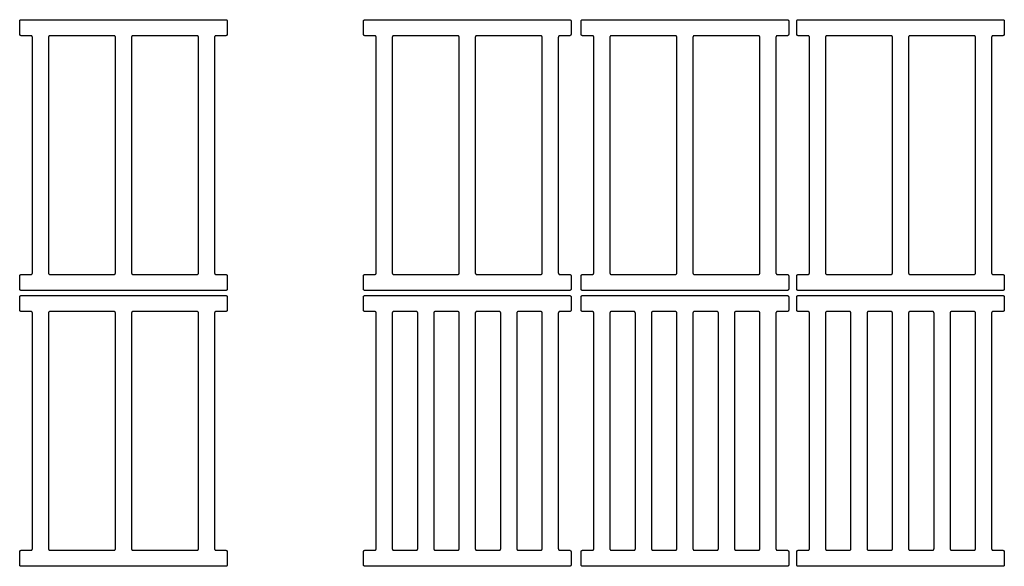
# Model space of a CAD drawing. Header units: millimetres. Extents: x 22718 to 26935, y -10434 to -9311.
# Tile 9 of 11: x 24787 to 25768, y -9856 to -9311. Entities that reach past the tile are written whole.
import ezdxf

# ---------------------------------------------------------------- set-up
doc = ezdxf.new("R2010")
doc.units = ezdxf.units.MM
doc.layers.add('COTES_PLANOLS$Visible$Curves$Default', color=7, linetype='Continuous', true_color=0x000000)

msp = doc.modelspace()

# ---------------------------------------------------------------- linework, layer by layer
at = {"layer": 'COTES_PLANOLS$Visible$Curves$Default'}
for points, weights in [([(24786.65, -9312.53), (24786.65, -9311.03), (24788.15, -9311.03)], [1, 0.707106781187, 1]), ([(24992.15, -9311.03), (24993.65, -9311.03), (24993.65, -9312.53)], [1, 0.707106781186, 1]), ([(25129.44, -9312.53), (25129.44, -9311.03), (25130.94, -9311.03)], [1, 0.707106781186, 1]), ([(25334.94, -9311.03), (25336.44, -9311.03), (25336.44, -9312.53)], [1, 0.707106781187, 1]), ([(25346.44, -9312.53), (25346.44, -9311.03), (25347.94, -9311.03)], [1, 0.707106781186, 1]), ([(25551.94, -9311.03), (25553.44, -9311.03), (25553.44, -9312.53)], [1, 0.707106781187, 1]), ([(25561.44, -9312.53), (25561.44, -9311.03), (25562.94, -9311.03)], [1, 0.707106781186, 1]), ([(25766.94, -9311.03), (25768.44, -9311.03), (25768.44, -9312.53)], [1, 0.707106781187, 1]), ([(24788.15, -9327.03), (24786.65, -9327.03), (24786.65, -9325.53)], [1, 0.707106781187, 1]), ([(24993.65, -9325.53), (24993.65, -9327.03), (24992.15, -9327.03)], [1, 0.707106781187, 1]), ([(25130.94, -9327.03), (25129.44, -9327.03), (25129.44, -9325.53)], [1, 0.707106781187, 1]), ([(25336.44, -9325.53), (25336.44, -9327.03), (25334.94, -9327.03)], [1, 0.707106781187, 1]), ([(25347.94, -9327.03), (25346.44, -9327.03), (25346.44, -9325.53)], [1, 0.707106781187, 1]), ([(25553.44, -9325.53), (25553.44, -9327.03), (25551.94, -9327.03)], [1, 0.707106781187, 1]), ([(25562.94, -9327.03), (25561.44, -9327.03), (25561.44, -9325.53)], [1, 0.707106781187, 1]), ([(25768.44, -9325.53), (25768.44, -9327.03), (25766.94, -9327.03)], [1, 0.707106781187, 1]), ([(24799.35, -9328.53), (24799.35, -9327.03), (24797.85, -9327.03)], [1, 0.707106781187, 1]), ([(24816.85, -9327.03), (24815.35, -9327.03), (24815.35, -9328.53)], [1, 0.707106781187, 1]), ([(24882.15, -9328.53), (24882.15, -9327.03), (24880.65, -9327.03)], [1, 0.707106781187, 1]), ([(24899.65, -9327.03), (24898.15, -9327.03), (24898.15, -9328.53)], [1, 0.707106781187, 1]), ([(24964.95, -9328.53), (24964.95, -9327.03), (24963.45, -9327.03)], [1, 0.707106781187, 1]), ([(24982.45, -9327.03), (24980.95, -9327.03), (24980.95, -9328.53)], [1, 0.707106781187, 1]), ([(25142.14, -9328.53), (25142.14, -9327.03), (25140.64, -9327.03)], [1, 0.707106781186, 1]), ([(25159.64, -9327.03), (25158.14, -9327.03), (25158.14, -9328.53)], [1, 0.707106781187, 1]), ([(25224.94, -9328.53), (25224.94, -9327.03), (25223.44, -9327.03)], [1, 0.707106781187, 1]), ([(25242.44, -9327.03), (25240.94, -9327.03), (25240.94, -9328.53)], [1, 0.707106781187, 1]), ([(25307.74, -9328.53), (25307.74, -9327.03), (25306.24, -9327.03)], [1, 0.707106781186, 1]), ([(25325.24, -9327.03), (25323.74, -9327.03), (25323.74, -9328.53)], [1, 0.707106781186, 1]), ([(25359.14, -9328.53), (25359.14, -9327.03), (25357.64, -9327.03)], [1, 0.707106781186, 1]), ([(25376.64, -9327.03), (25375.14, -9327.03), (25375.14, -9328.53)], [1, 0.707106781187, 1]), ([(25441.94, -9328.53), (25441.94, -9327.03), (25440.44, -9327.03)], [1, 0.707106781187, 1]), ([(25459.44, -9327.03), (25457.94, -9327.03), (25457.94, -9328.53)], [1, 0.707106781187, 1]), ([(25524.74, -9328.53), (25524.74, -9327.03), (25523.24, -9327.03)], [1, 0.707106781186, 1]), ([(25542.24, -9327.03), (25540.74, -9327.03), (25540.74, -9328.53)], [1, 0.707106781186, 1]), ([(25574.14, -9328.53), (25574.14, -9327.03), (25572.64, -9327.03)], [1, 0.707106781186, 1]), ([(25591.64, -9327.03), (25590.14, -9327.03), (25590.14, -9328.53)], [1, 0.707106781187, 1]), ([(25656.94, -9328.53), (25656.94, -9327.03), (25655.44, -9327.03)], [1, 0.707106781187, 1]), ([(25674.44, -9327.03), (25672.94, -9327.03), (25672.94, -9328.53)], [1, 0.707106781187, 1]), ([(25739.74, -9328.53), (25739.74, -9327.03), (25738.24, -9327.03)], [1, 0.707106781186, 1]), ([(25757.24, -9327.03), (25755.74, -9327.03), (25755.74, -9328.53)], [1, 0.707106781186, 1]), ([(24786.65, -9566.53), (24786.65, -9565.03), (24788.15, -9565.03)], [1, 0.707106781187, 1]), ([(24797.85, -9565.03), (24799.35, -9565.03), (24799.35, -9563.53)], [1, 0.707106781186, 1]), ([(24815.35, -9563.53), (24815.35, -9565.03), (24816.85, -9565.03)], [1, 0.707106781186, 1]), ([(24880.65, -9565.03), (24882.15, -9565.03), (24882.15, -9563.53)], [1, 0.707106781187, 1]), ([(24898.15, -9563.53), (24898.15, -9565.03), (24899.65, -9565.03)], [1, 0.707106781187, 1]), ([(24963.45, -9565.03), (24964.95, -9565.03), (24964.95, -9563.53)], [1, 0.707106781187, 1]), ([(24980.95, -9563.53), (24980.95, -9565.03), (24982.45, -9565.03)], [1, 0.707106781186, 1]), ([(24992.15, -9565.03), (24993.65, -9565.03), (24993.65, -9566.53)], [1, 0.707106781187, 1]), ([(25129.44, -9566.53), (25129.44, -9565.03), (25130.94, -9565.03)], [1, 0.707106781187, 1]), ([(25140.64, -9565.03), (25142.14, -9565.03), (25142.14, -9563.53)], [1, 0.707106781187, 1]), ([(25158.14, -9563.53), (25158.14, -9565.03), (25159.64, -9565.03)], [1, 0.707106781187, 1]), ([(25223.44, -9565.03), (25224.94, -9565.03), (25224.94, -9563.53)], [1, 0.707106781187, 1]), ([(25240.94, -9563.53), (25240.94, -9565.03), (25242.44, -9565.03)], [1, 0.707106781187, 1]), ([(25306.24, -9565.03), (25307.74, -9565.03), (25307.74, -9563.53)], [1, 0.707106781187, 1]), ([(25323.74, -9563.53), (25323.74, -9565.03), (25325.24, -9565.03)], [1, 0.707106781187, 1]), ([(25334.94, -9565.03), (25336.44, -9565.03), (25336.44, -9566.53)], [1, 0.707106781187, 1]), ([(25346.44, -9566.53), (25346.44, -9565.03), (25347.94, -9565.03)], [1, 0.707106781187, 1]), ([(25357.64, -9565.03), (25359.14, -9565.03), (25359.14, -9563.53)], [1, 0.707106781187, 1]), ([(25375.14, -9563.53), (25375.14, -9565.03), (25376.64, -9565.03)], [1, 0.707106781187, 1]), ([(25440.44, -9565.03), (25441.94, -9565.03), (25441.94, -9563.53)], [1, 0.707106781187, 1]), ([(25457.94, -9563.53), (25457.94, -9565.03), (25459.44, -9565.03)], [1, 0.707106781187, 1]), ([(25523.24, -9565.03), (25524.74, -9565.03), (25524.74, -9563.53)], [1, 0.707106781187, 1]), ([(25540.74, -9563.53), (25540.74, -9565.03), (25542.24, -9565.03)], [1, 0.707106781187, 1]), ([(25551.94, -9565.03), (25553.44, -9565.03), (25553.44, -9566.53)], [1, 0.707106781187, 1]), ([(25561.44, -9566.53), (25561.44, -9565.03), (25562.94, -9565.03)], [1, 0.707106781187, 1]), ([(25572.64, -9565.03), (25574.14, -9565.03), (25574.14, -9563.53)], [1, 0.707106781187, 1]), ([(25590.14, -9563.53), (25590.14, -9565.03), (25591.64, -9565.03)], [1, 0.707106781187, 1]), ([(25655.44, -9565.03), (25656.94, -9565.03), (25656.94, -9563.53)], [1, 0.707106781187, 1]), ([(25672.94, -9563.53), (25672.94, -9565.03), (25674.44, -9565.03)], [1, 0.707106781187, 1]), ([(25738.24, -9565.03), (25739.74, -9565.03), (25739.74, -9563.53)], [1, 0.707106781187, 1]), ([(25755.74, -9563.53), (25755.74, -9565.03), (25757.24, -9565.03)], [1, 0.707106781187, 1]), ([(25766.94, -9565.03), (25768.44, -9565.03), (25768.44, -9566.53)], [1, 0.707106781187, 1]), ([(24788.15, -9581.03), (24786.65, -9581.03), (24786.65, -9579.53)], [1, 0.707106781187, 1]), ([(24993.65, -9579.53), (24993.65, -9581.03), (24992.15, -9581.03)], [1, 0.707106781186, 1]), ([(25130.94, -9581.03), (25129.44, -9581.03), (25129.44, -9579.53)], [1, 0.707106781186, 1]), ([(25336.44, -9579.53), (25336.44, -9581.03), (25334.94, -9581.03)], [1, 0.707106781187, 1]), ([(25347.94, -9581.03), (25346.44, -9581.03), (25346.44, -9579.53)], [1, 0.707106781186, 1]), ([(25553.44, -9579.53), (25553.44, -9581.03), (25551.94, -9581.03)], [1, 0.707106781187, 1]), ([(25562.94, -9581.03), (25561.44, -9581.03), (25561.44, -9579.53)], [1, 0.707106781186, 1]), ([(25768.44, -9579.53), (25768.44, -9581.03), (25766.94, -9581.03)], [1, 0.707106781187, 1]), ([(24786.65, -9587.53), (24786.65, -9586.03), (24788.15, -9586.03)], [1, 0.707106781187, 1]), ([(24992.15, -9586.03), (24993.65, -9586.03), (24993.65, -9587.53)], [1, 0.707106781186, 1]), ([(25129.44, -9587.53), (25129.44, -9586.03), (25130.94, -9586.03)], [1, 0.707106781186, 1]), ([(25334.94, -9586.03), (25336.44, -9586.03), (25336.44, -9587.53)], [1, 0.707106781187, 1]), ([(25346.44, -9587.53), (25346.44, -9586.03), (25347.94, -9586.03)], [1, 0.707106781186, 1]), ([(25551.94, -9586.03), (25553.44, -9586.03), (25553.44, -9587.53)], [1, 0.707106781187, 1]), ([(25561.44, -9587.53), (25561.44, -9586.03), (25562.94, -9586.03)], [1, 0.707106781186, 1]), ([(25766.94, -9586.03), (25768.44, -9586.03), (25768.44, -9587.53)], [1, 0.707106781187, 1]), ([(24788.15, -9602.03), (24786.65, -9602.03), (24786.65, -9600.53)], [1, 0.707106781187, 1]), ([(24993.65, -9600.53), (24993.65, -9602.03), (24992.15, -9602.03)], [1, 0.707106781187, 1]), ([(25130.94, -9602.03), (25129.44, -9602.03), (25129.44, -9600.53)], [1, 0.707106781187, 1]), ([(25336.44, -9600.53), (25336.44, -9602.03), (25334.94, -9602.03)], [1, 0.707106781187, 1]), ([(25347.94, -9602.03), (25346.44, -9602.03), (25346.44, -9600.53)], [1, 0.707106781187, 1]), ([(25553.44, -9600.53), (25553.44, -9602.03), (25551.94, -9602.03)], [1, 0.707106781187, 1]), ([(25562.94, -9602.03), (25561.44, -9602.03), (25561.44, -9600.53)], [1, 0.707106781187, 1]), ([(25768.44, -9600.53), (25768.44, -9602.03), (25766.94, -9602.03)], [1, 0.707106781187, 1]), ([(24799.35, -9603.53), (24799.35, -9602.03), (24797.85, -9602.03)], [1, 0.707106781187, 1]), ([(24816.85, -9602.03), (24815.35, -9602.03), (24815.35, -9603.53)], [1, 0.707106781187, 1]), ([(24882.15, -9603.53), (24882.15, -9602.03), (24880.65, -9602.03)], [1, 0.707106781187, 1]), ([(24899.65, -9602.03), (24898.15, -9602.03), (24898.15, -9603.53)], [1, 0.707106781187, 1]), ([(24964.95, -9603.53), (24964.95, -9602.03), (24963.45, -9602.03)], [1, 0.707106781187, 1]), ([(24982.45, -9602.03), (24980.95, -9602.03), (24980.95, -9603.53)], [1, 0.707106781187, 1]), ([(25142.14, -9603.53), (25142.14, -9602.03), (25140.64, -9602.03)], [1, 0.707106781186, 1]), ([(25159.64, -9602.03), (25158.14, -9602.03), (25158.14, -9603.53)], [1, 0.707106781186, 1]), ([(25183.54, -9603.53), (25183.54, -9602.03), (25182.04, -9602.03)], [1, 0.707106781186, 1]), ([(25201.04, -9602.03), (25199.54, -9602.03), (25199.54, -9603.53)], [1, 0.707106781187, 1]), ([(25224.94, -9603.53), (25224.94, -9602.03), (25223.44, -9602.03)], [1, 0.707106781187, 1]), ([(25242.44, -9602.03), (25240.94, -9602.03), (25240.94, -9603.53)], [1, 0.707106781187, 1]), ([(25266.34, -9603.53), (25266.34, -9602.03), (25264.84, -9602.03)], [1, 0.707106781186, 1]), ([(25283.84, -9602.03), (25282.34, -9602.03), (25282.34, -9603.53)], [1, 0.707106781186, 1]), ([(25307.74, -9603.53), (25307.74, -9602.03), (25306.24, -9602.03)], [1, 0.707106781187, 1]), ([(25325.24, -9602.03), (25323.74, -9602.03), (25323.74, -9603.53)], [1, 0.707106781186, 1]), ([(25359.14, -9603.53), (25359.14, -9602.03), (25357.64, -9602.03)], [1, 0.707106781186, 1]), ([(25376.64, -9602.03), (25375.14, -9602.03), (25375.14, -9603.53)], [1, 0.707106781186, 1]), ([(25400.54, -9603.53), (25400.54, -9602.03), (25399.04, -9602.03)], [1, 0.707106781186, 1]), ([(25418.04, -9602.03), (25416.54, -9602.03), (25416.54, -9603.53)], [1, 0.707106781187, 1]), ([(25441.94, -9603.53), (25441.94, -9602.03), (25440.44, -9602.03)], [1, 0.707106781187, 1]), ([(25459.44, -9602.03), (25457.94, -9602.03), (25457.94, -9603.53)], [1, 0.707106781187, 1]), ([(25483.34, -9603.53), (25483.34, -9602.03), (25481.84, -9602.03)], [1, 0.707106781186, 1]), ([(25500.84, -9602.03), (25499.34, -9602.03), (25499.34, -9603.53)], [1, 0.707106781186, 1]), ([(25524.74, -9603.53), (25524.74, -9602.03), (25523.24, -9602.03)], [1, 0.707106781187, 1]), ([(25542.24, -9602.03), (25540.74, -9602.03), (25540.74, -9603.53)], [1, 0.707106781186, 1]), ([(25574.14, -9603.53), (25574.14, -9602.03), (25572.64, -9602.03)], [1, 0.707106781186, 1]), ([(25591.64, -9602.03), (25590.14, -9602.03), (25590.14, -9603.53)], [1, 0.707106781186, 1]), ([(25615.54, -9603.53), (25615.54, -9602.03), (25614.04, -9602.03)], [1, 0.707106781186, 1]), ([(25633.04, -9602.03), (25631.54, -9602.03), (25631.54, -9603.53)], [1, 0.707106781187, 1]), ([(25656.94, -9603.53), (25656.94, -9602.03), (25655.44, -9602.03)], [1, 0.707106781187, 1]), ([(25674.44, -9602.03), (25672.94, -9602.03), (25672.94, -9603.53)], [1, 0.707106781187, 1]), ([(25698.34, -9603.53), (25698.34, -9602.03), (25696.84, -9602.03)], [1, 0.707106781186, 1]), ([(25715.84, -9602.03), (25714.34, -9602.03), (25714.34, -9603.53)], [1, 0.707106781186, 1]), ([(25739.74, -9603.53), (25739.74, -9602.03), (25738.24, -9602.03)], [1, 0.707106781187, 1]), ([(25757.24, -9602.03), (25755.74, -9602.03), (25755.74, -9603.53)], [1, 0.707106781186, 1]), ([(24786.65, -9841.53), (24786.65, -9840.03), (24788.15, -9840.03)], [1, 0.707106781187, 1]), ([(24797.85, -9840.03), (24799.35, -9840.03), (24799.35, -9838.53)], [1, 0.707106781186, 1]), ([(24815.35, -9838.53), (24815.35, -9840.03), (24816.85, -9840.03)], [1, 0.707106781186, 1]), ([(24880.65, -9840.03), (24882.15, -9840.03), (24882.15, -9838.53)], [1, 0.707106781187, 1]), ([(24898.15, -9838.53), (24898.15, -9840.03), (24899.65, -9840.03)], [1, 0.707106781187, 1]), ([(24963.45, -9840.03), (24964.95, -9840.03), (24964.95, -9838.53)], [1, 0.707106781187, 1]), ([(24980.95, -9838.53), (24980.95, -9840.03), (24982.45, -9840.03)], [1, 0.707106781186, 1]), ([(24992.15, -9840.03), (24993.65, -9840.03), (24993.65, -9841.53)], [1, 0.707106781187, 1]), ([(25129.44, -9841.53), (25129.44, -9840.03), (25130.94, -9840.03)], [1, 0.707106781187, 1]), ([(25140.64, -9840.03), (25142.14, -9840.03), (25142.14, -9838.53)], [1, 0.707106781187, 1]), ([(25158.14, -9838.53), (25158.14, -9840.03), (25159.64, -9840.03)], [1, 0.707106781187, 1]), ([(25182.04, -9840.03), (25183.54, -9840.03), (25183.54, -9838.53)], [1, 0.707106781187, 1]), ([(25199.54, -9838.53), (25199.54, -9840.03), (25201.04, -9840.03)], [1, 0.707106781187, 1]), ([(25223.44, -9840.03), (25224.94, -9840.03), (25224.94, -9838.53)], [1, 0.707106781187, 1]), ([(25240.94, -9838.53), (25240.94, -9840.03), (25242.44, -9840.03)], [1, 0.707106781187, 1]), ([(25264.84, -9840.03), (25266.34, -9840.03), (25266.34, -9838.53)], [1, 0.707106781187, 1]), ([(25282.34, -9838.53), (25282.34, -9840.03), (25283.84, -9840.03)], [1, 0.707106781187, 1]), ([(25306.24, -9840.03), (25307.74, -9840.03), (25307.74, -9838.53)], [1, 0.707106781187, 1]), ([(25323.74, -9838.53), (25323.74, -9840.03), (25325.24, -9840.03)], [1, 0.707106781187, 1]), ([(25334.94, -9840.03), (25336.44, -9840.03), (25336.44, -9841.53)], [1, 0.707106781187, 1]), ([(25346.44, -9841.53), (25346.44, -9840.03), (25347.94, -9840.03)], [1, 0.707106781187, 1]), ([(25357.64, -9840.03), (25359.14, -9840.03), (25359.14, -9838.53)], [1, 0.707106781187, 1]), ([(25375.14, -9838.53), (25375.14, -9840.03), (25376.64, -9840.03)], [1, 0.707106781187, 1]), ([(25399.04, -9840.03), (25400.54, -9840.03), (25400.54, -9838.53)], [1, 0.707106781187, 1]), ([(25416.54, -9838.53), (25416.54, -9840.03), (25418.04, -9840.03)], [1, 0.707106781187, 1]), ([(25440.44, -9840.03), (25441.94, -9840.03), (25441.94, -9838.53)], [1, 0.707106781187, 1]), ([(25457.94, -9838.53), (25457.94, -9840.03), (25459.44, -9840.03)], [1, 0.707106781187, 1]), ([(25481.84, -9840.03), (25483.34, -9840.03), (25483.34, -9838.53)], [1, 0.707106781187, 1]), ([(25499.34, -9838.53), (25499.34, -9840.03), (25500.84, -9840.03)], [1, 0.707106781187, 1]), ([(25523.24, -9840.03), (25524.74, -9840.03), (25524.74, -9838.53)], [1, 0.707106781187, 1]), ([(25540.74, -9838.53), (25540.74, -9840.03), (25542.24, -9840.03)], [1, 0.707106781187, 1]), ([(25551.94, -9840.03), (25553.44, -9840.03), (25553.44, -9841.53)], [1, 0.707106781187, 1]), ([(25561.44, -9841.53), (25561.44, -9840.03), (25562.94, -9840.03)], [1, 0.707106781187, 1]), ([(25572.64, -9840.03), (25574.14, -9840.03), (25574.14, -9838.53)], [1, 0.707106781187, 1]), ([(25590.14, -9838.53), (25590.14, -9840.03), (25591.64, -9840.03)], [1, 0.707106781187, 1]), ([(25614.04, -9840.03), (25615.54, -9840.03), (25615.54, -9838.53)], [1, 0.707106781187, 1]), ([(25631.54, -9838.53), (25631.54, -9840.03), (25633.04, -9840.03)], [1, 0.707106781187, 1]), ([(25655.44, -9840.03), (25656.94, -9840.03), (25656.94, -9838.53)], [1, 0.707106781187, 1]), ([(25672.94, -9838.53), (25672.94, -9840.03), (25674.44, -9840.03)], [1, 0.707106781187, 1]), ([(25696.84, -9840.03), (25698.34, -9840.03), (25698.34, -9838.53)], [1, 0.707106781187, 1]), ([(25714.34, -9838.53), (25714.34, -9840.03), (25715.84, -9840.03)], [1, 0.707106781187, 1]), ([(25738.24, -9840.03), (25739.74, -9840.03), (25739.74, -9838.53)], [1, 0.707106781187, 1]), ([(25755.74, -9838.53), (25755.74, -9840.03), (25757.24, -9840.03)], [1, 0.707106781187, 1]), ([(25766.94, -9840.03), (25768.44, -9840.03), (25768.44, -9841.53)], [1, 0.707106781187, 1]), ([(24788.15, -9856.03), (24786.65, -9856.03), (24786.65, -9854.53)], [1, 0.707106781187, 1]), ([(24993.65, -9854.53), (24993.65, -9856.03), (24992.15, -9856.03)], [1, 0.707106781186, 1]), ([(25130.94, -9856.03), (25129.44, -9856.03), (25129.44, -9854.53)], [1, 0.707106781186, 1]), ([(25336.44, -9854.53), (25336.44, -9856.03), (25334.94, -9856.03)], [1, 0.707106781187, 1]), ([(25347.94, -9856.03), (25346.44, -9856.03), (25346.44, -9854.53)], [1, 0.707106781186, 1]), ([(25553.44, -9854.53), (25553.44, -9856.03), (25551.94, -9856.03)], [1, 0.707106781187, 1]), ([(25562.94, -9856.03), (25561.44, -9856.03), (25561.44, -9854.53)], [1, 0.707106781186, 1]), ([(25768.44, -9854.53), (25768.44, -9856.03), (25766.94, -9856.03)], [1, 0.707106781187, 1])]:
    msp.add_rational_spline(points, weights, degree=2, dxfattribs=at)
for points in [[(24786.65, -9325.53), (24786.65, -9319.03), (24786.65, -9312.53)], [(24788.15, -9311.03), (24890.15, -9311.03), (24992.15, -9311.03)], [(24993.65, -9312.53), (24993.65, -9319.03), (24993.65, -9325.53)], [(25129.44, -9325.53), (25129.44, -9319.03), (25129.44, -9312.53)], [(25130.94, -9311.03), (25232.94, -9311.03), (25334.94, -9311.03)], [(25336.44, -9312.53), (25336.44, -9319.03), (25336.44, -9325.53)], [(25346.44, -9325.53), (25346.44, -9319.03), (25346.44, -9312.53)], [(25347.94, -9311.03), (25449.94, -9311.03), (25551.94, -9311.03)], [(25553.44, -9312.53), (25553.44, -9319.03), (25553.44, -9325.53)], [(25561.44, -9325.53), (25561.44, -9319.03), (25561.44, -9312.53)], [(25562.94, -9311.03), (25664.94, -9311.03), (25766.94, -9311.03)], [(25768.44, -9312.53), (25768.44, -9319.03), (25768.44, -9325.53)], [(24797.85, -9327.03), (24793, -9327.03), (24788.15, -9327.03)], [(24799.35, -9563.53), (24799.35, -9446.03), (24799.35, -9328.53)], [(24815.35, -9328.53), (24815.35, -9446.03), (24815.35, -9563.53)], [(24882.15, -9563.53), (24882.15, -9446.03), (24882.15, -9328.53)], [(24898.15, -9328.53), (24898.15, -9446.03), (24898.15, -9563.53)], [(24964.95, -9563.53), (24964.95, -9446.03), (24964.95, -9328.53)], [(24980.95, -9328.53), (24980.95, -9446.03), (24980.95, -9563.53)], [(24992.15, -9327.03), (24987.3, -9327.03), (24982.45, -9327.03)], [(25140.64, -9327.03), (25135.79, -9327.03), (25130.94, -9327.03)], [(25142.14, -9563.53), (25142.14, -9446.03), (25142.14, -9328.53)], [(25158.14, -9328.53), (25158.14, -9446.03), (25158.14, -9563.53)], [(25224.94, -9563.53), (25224.94, -9446.03), (25224.94, -9328.53)], [(25240.94, -9328.53), (25240.94, -9446.03), (25240.94, -9563.53)], [(25307.74, -9563.53), (25307.74, -9446.03), (25307.74, -9328.53)], [(25323.74, -9328.53), (25323.74, -9446.03), (25323.74, -9563.53)], [(25334.94, -9327.03), (25330.09, -9327.03), (25325.24, -9327.03)], [(25357.64, -9327.03), (25352.79, -9327.03), (25347.94, -9327.03)], [(25359.14, -9563.53), (25359.14, -9446.03), (25359.14, -9328.53)], [(25375.14, -9328.53), (25375.14, -9446.03), (25375.14, -9563.53)], [(25441.94, -9563.53), (25441.94, -9446.03), (25441.94, -9328.53)], [(25457.94, -9328.53), (25457.94, -9446.03), (25457.94, -9563.53)], [(25524.74, -9563.53), (25524.74, -9446.03), (25524.74, -9328.53)], [(25540.74, -9328.53), (25540.74, -9446.03), (25540.74, -9563.53)], [(25551.94, -9327.03), (25547.09, -9327.03), (25542.24, -9327.03)], [(25572.64, -9327.03), (25567.79, -9327.03), (25562.94, -9327.03)], [(25574.14, -9563.53), (25574.14, -9446.03), (25574.14, -9328.53)], [(25590.14, -9328.53), (25590.14, -9446.03), (25590.14, -9563.53)], [(25656.94, -9563.53), (25656.94, -9446.03), (25656.94, -9328.53)], [(25672.94, -9328.53), (25672.94, -9446.03), (25672.94, -9563.53)], [(25739.74, -9563.53), (25739.74, -9446.03), (25739.74, -9328.53)], [(25755.74, -9328.53), (25755.74, -9446.03), (25755.74, -9563.53)], [(25766.94, -9327.03), (25762.09, -9327.03), (25757.24, -9327.03)], [(24786.65, -9579.53), (24786.65, -9573.03), (24786.65, -9566.53)], [(24788.15, -9565.03), (24793, -9565.03), (24797.85, -9565.03)], [(24982.45, -9565.03), (24987.3, -9565.03), (24992.15, -9565.03)], [(24993.65, -9566.53), (24993.65, -9573.03), (24993.65, -9579.53)], [(25129.44, -9579.53), (25129.44, -9573.03), (25129.44, -9566.53)], [(25130.94, -9565.03), (25135.79, -9565.03), (25140.64, -9565.03)], [(25325.24, -9565.03), (25330.09, -9565.03), (25334.94, -9565.03)], [(25336.44, -9566.53), (25336.44, -9573.03), (25336.44, -9579.53)], [(25346.44, -9579.53), (25346.44, -9573.03), (25346.44, -9566.53)], [(25347.94, -9565.03), (25352.79, -9565.03), (25357.64, -9565.03)], [(25542.24, -9565.03), (25547.09, -9565.03), (25551.94, -9565.03)], [(25553.44, -9566.53), (25553.44, -9573.03), (25553.44, -9579.53)], [(25561.44, -9579.53), (25561.44, -9573.03), (25561.44, -9566.53)], [(25562.94, -9565.03), (25567.79, -9565.03), (25572.64, -9565.03)], [(25757.24, -9565.03), (25762.09, -9565.03), (25766.94, -9565.03)], [(25768.44, -9566.53), (25768.44, -9573.03), (25768.44, -9579.53)], [(24992.15, -9581.03), (24890.15, -9581.03), (24788.15, -9581.03)], [(25334.94, -9581.03), (25232.94, -9581.03), (25130.94, -9581.03)], [(25551.94, -9581.03), (25449.94, -9581.03), (25347.94, -9581.03)], [(25766.94, -9581.03), (25664.94, -9581.03), (25562.94, -9581.03)], [(24786.65, -9600.53), (24786.65, -9594.03), (24786.65, -9587.53)], [(24788.15, -9586.03), (24890.15, -9586.03), (24992.15, -9586.03)], [(24993.65, -9587.53), (24993.65, -9594.03), (24993.65, -9600.53)], [(25129.44, -9600.53), (25129.44, -9594.03), (25129.44, -9587.53)], [(25130.94, -9586.03), (25232.94, -9586.03), (25334.94, -9586.03)], [(25336.44, -9587.53), (25336.44, -9594.03), (25336.44, -9600.53)], [(25346.44, -9600.53), (25346.44, -9594.03), (25346.44, -9587.53)], [(25347.94, -9586.03), (25449.94, -9586.03), (25551.94, -9586.03)], [(25553.44, -9587.53), (25553.44, -9594.03), (25553.44, -9600.53)], [(25561.44, -9600.53), (25561.44, -9594.03), (25561.44, -9587.53)], [(25562.94, -9586.03), (25664.94, -9586.03), (25766.94, -9586.03)], [(25768.44, -9587.53), (25768.44, -9594.03), (25768.44, -9600.53)], [(24797.85, -9602.03), (24793, -9602.03), (24788.15, -9602.03)], [(24799.35, -9838.53), (24799.35, -9721.03), (24799.35, -9603.53)], [(24815.35, -9603.53), (24815.35, -9721.03), (24815.35, -9838.53)], [(24882.15, -9838.53), (24882.15, -9721.03), (24882.15, -9603.53)], [(24898.15, -9603.53), (24898.15, -9721.03), (24898.15, -9838.53)], [(24964.95, -9838.53), (24964.95, -9721.03), (24964.95, -9603.53)], [(24980.95, -9603.53), (24980.95, -9721.03), (24980.95, -9838.53)], [(24992.15, -9602.03), (24987.3, -9602.03), (24982.45, -9602.03)], [(25140.64, -9602.03), (25135.79, -9602.03), (25130.94, -9602.03)], [(25142.14, -9838.53), (25142.14, -9721.03), (25142.14, -9603.53)], [(25158.14, -9603.53), (25158.14, -9721.03), (25158.14, -9838.53)], [(25182.04, -9602.03), (25170.84, -9602.03), (25159.64, -9602.03)], [(25183.54, -9838.53), (25183.54, -9721.03), (25183.54, -9603.53)], [(25199.54, -9603.53), (25199.54, -9721.03), (25199.54, -9838.53)], [(25223.44, -9602.03), (25212.24, -9602.03), (25201.04, -9602.03)], [(25224.94, -9838.53), (25224.94, -9721.03), (25224.94, -9603.53)], [(25240.94, -9603.53), (25240.94, -9721.03), (25240.94, -9838.53)], [(25264.84, -9602.03), (25253.64, -9602.03), (25242.44, -9602.03)], [(25266.34, -9838.53), (25266.34, -9721.03), (25266.34, -9603.53)], [(25282.34, -9603.53), (25282.34, -9721.03), (25282.34, -9838.53)], [(25306.24, -9602.03), (25295.04, -9602.03), (25283.84, -9602.03)], [(25307.74, -9838.53), (25307.74, -9721.03), (25307.74, -9603.53)], [(25323.74, -9603.53), (25323.74, -9721.03), (25323.74, -9838.53)], [(25334.94, -9602.03), (25330.09, -9602.03), (25325.24, -9602.03)], [(25357.64, -9602.03), (25352.79, -9602.03), (25347.94, -9602.03)], [(25359.14, -9838.53), (25359.14, -9721.03), (25359.14, -9603.53)], [(25375.14, -9603.53), (25375.14, -9721.03), (25375.14, -9838.53)], [(25399.04, -9602.03), (25387.84, -9602.03), (25376.64, -9602.03)], [(25400.54, -9838.53), (25400.54, -9721.03), (25400.54, -9603.53)], [(25416.54, -9603.53), (25416.54, -9721.03), (25416.54, -9838.53)], [(25440.44, -9602.03), (25429.24, -9602.03), (25418.04, -9602.03)], [(25441.94, -9838.53), (25441.94, -9721.03), (25441.94, -9603.53)], [(25457.94, -9603.53), (25457.94, -9721.03), (25457.94, -9838.53)], [(25481.84, -9602.03), (25470.64, -9602.03), (25459.44, -9602.03)], [(25483.34, -9838.53), (25483.34, -9721.03), (25483.34, -9603.53)], [(25499.34, -9603.53), (25499.34, -9721.03), (25499.34, -9838.53)], [(25523.24, -9602.03), (25512.04, -9602.03), (25500.84, -9602.03)], [(25524.74, -9838.53), (25524.74, -9721.03), (25524.74, -9603.53)], [(25540.74, -9603.53), (25540.74, -9721.03), (25540.74, -9838.53)], [(25551.94, -9602.03), (25547.09, -9602.03), (25542.24, -9602.03)], [(25572.64, -9602.03), (25567.79, -9602.03), (25562.94, -9602.03)], [(25574.14, -9838.53), (25574.14, -9721.03), (25574.14, -9603.53)], [(25590.14, -9603.53), (25590.14, -9721.03), (25590.14, -9838.53)], [(25614.04, -9602.03), (25602.84, -9602.03), (25591.64, -9602.03)], [(25615.54, -9838.53), (25615.54, -9721.03), (25615.54, -9603.53)], [(25631.54, -9603.53), (25631.54, -9721.03), (25631.54, -9838.53)], [(25655.44, -9602.03), (25644.24, -9602.03), (25633.04, -9602.03)], [(25656.94, -9838.53), (25656.94, -9721.03), (25656.94, -9603.53)], [(25672.94, -9603.53), (25672.94, -9721.03), (25672.94, -9838.53)], [(25696.84, -9602.03), (25685.64, -9602.03), (25674.44, -9602.03)], [(25698.34, -9838.53), (25698.34, -9721.03), (25698.34, -9603.53)], [(25714.34, -9603.53), (25714.34, -9721.03), (25714.34, -9838.53)], [(25738.24, -9602.03), (25727.04, -9602.03), (25715.84, -9602.03)], [(25739.74, -9838.53), (25739.74, -9721.03), (25739.74, -9603.53)], [(25755.74, -9603.53), (25755.74, -9721.03), (25755.74, -9838.53)], [(25766.94, -9602.03), (25762.09, -9602.03), (25757.24, -9602.03)], [(24786.65, -9854.53), (24786.65, -9848.03), (24786.65, -9841.53)], [(24788.15, -9840.03), (24793, -9840.03), (24797.85, -9840.03)], [(24982.45, -9840.03), (24987.3, -9840.03), (24992.15, -9840.03)], [(24993.65, -9841.53), (24993.65, -9848.03), (24993.65, -9854.53)], [(25129.44, -9854.53), (25129.44, -9848.03), (25129.44, -9841.53)], [(25130.94, -9840.03), (25135.79, -9840.03), (25140.64, -9840.03)], [(25159.64, -9840.03), (25170.84, -9840.03), (25182.04, -9840.03)], [(25201.04, -9840.03), (25212.24, -9840.03), (25223.44, -9840.03)], [(25242.44, -9840.03), (25253.64, -9840.03), (25264.84, -9840.03)], [(25283.84, -9840.03), (25295.04, -9840.03), (25306.24, -9840.03)], [(25325.24, -9840.03), (25330.09, -9840.03), (25334.94, -9840.03)], [(25336.44, -9841.53), (25336.44, -9848.03), (25336.44, -9854.53)], [(25346.44, -9854.53), (25346.44, -9848.03), (25346.44, -9841.53)], [(25347.94, -9840.03), (25352.79, -9840.03), (25357.64, -9840.03)], [(25376.64, -9840.03), (25387.84, -9840.03), (25399.04, -9840.03)], [(25418.04, -9840.03), (25429.24, -9840.03), (25440.44, -9840.03)], [(25459.44, -9840.03), (25470.64, -9840.03), (25481.84, -9840.03)], [(25500.84, -9840.03), (25512.04, -9840.03), (25523.24, -9840.03)], [(25542.24, -9840.03), (25547.09, -9840.03), (25551.94, -9840.03)], [(25553.44, -9841.53), (25553.44, -9848.03), (25553.44, -9854.53)], [(25561.44, -9854.53), (25561.44, -9848.03), (25561.44, -9841.53)], [(25562.94, -9840.03), (25567.79, -9840.03), (25572.64, -9840.03)], [(25591.64, -9840.03), (25602.84, -9840.03), (25614.04, -9840.03)], [(25633.04, -9840.03), (25644.24, -9840.03), (25655.44, -9840.03)], [(25674.44, -9840.03), (25685.64, -9840.03), (25696.84, -9840.03)], [(25715.84, -9840.03), (25727.04, -9840.03), (25738.24, -9840.03)], [(25757.24, -9840.03), (25762.09, -9840.03), (25766.94, -9840.03)], [(25768.44, -9841.53), (25768.44, -9848.03), (25768.44, -9854.53)], [(24992.15, -9856.03), (24890.15, -9856.03), (24788.15, -9856.03)], [(25334.94, -9856.03), (25232.94, -9856.03), (25130.94, -9856.03)], [(25551.94, -9856.03), (25449.94, -9856.03), (25347.94, -9856.03)], [(25766.94, -9856.03), (25664.94, -9856.03), (25562.94, -9856.03)]]:
    msp.add_open_spline(points, degree=2, dxfattribs=at)
for points, knots in [([(24880.65, -9327.03), (24868.7, -9327.03), (24856.75, -9327.03), (24848.75, -9327.03), (24840.75, -9327.03), (24828.8, -9327.03), (24816.85, -9327.03)], [-6170.75351, -6170.75351, -6170.75351, -6146.85351, -6146.85351, -6130.85351, -6130.85351, -6106.95351, -6106.95351, -6106.95351]), ([(24963.45, -9327.03), (24951.5, -9327.03), (24939.55, -9327.03), (24931.55, -9327.03), (24923.55, -9327.03), (24911.6, -9327.03), (24899.65, -9327.03)], [-7081.290677, -7081.290677, -7081.290677, -7057.390677, -7057.390677, -7041.390677, -7041.390677, -7017.490677, -7017.490677, -7017.490677]), ([(25223.44, -9327.03), (25211.49, -9327.03), (25199.54, -9327.03), (25191.54, -9327.03), (25183.54, -9327.03), (25171.59, -9327.03), (25159.64, -9327.03)], [-6777.778288, -6777.778288, -6777.778288, -6753.878288, -6753.878288, -6737.878288, -6737.878288, -6713.978288, -6713.978288, -6713.978288]), ([(25306.24, -9327.03), (25294.29, -9327.03), (25282.34, -9327.03), (25274.34, -9327.03), (25266.34, -9327.03), (25254.39, -9327.03), (25242.44, -9327.03)], [-5867.241122, -5867.241122, -5867.241122, -5843.341122, -5843.341122, -5827.341122, -5827.341122, -5803.441122, -5803.441122, -5803.441122]), ([(25440.44, -9327.03), (25428.49, -9327.03), (25416.54, -9327.03), (25408.54, -9327.03), (25400.54, -9327.03), (25388.59, -9327.03), (25376.64, -9327.03)], [-6777.778288, -6777.778288, -6777.778288, -6753.878288, -6753.878288, -6737.878288, -6737.878288, -6713.978288, -6713.978288, -6713.978288]), ([(25523.24, -9327.03), (25511.29, -9327.03), (25499.34, -9327.03), (25491.34, -9327.03), (25483.34, -9327.03), (25471.39, -9327.03), (25459.44, -9327.03)], [-6474.265899, -6474.265899, -6474.265899, -6450.365899, -6450.365899, -6434.365899, -6434.365899, -6410.465899, -6410.465899, -6410.465899]), ([(25655.44, -9327.03), (25643.49, -9327.03), (25631.54, -9327.03), (25623.54, -9327.03), (25615.54, -9327.03), (25603.59, -9327.03), (25591.64, -9327.03)], [-6777.778288, -6777.778288, -6777.778288, -6753.878288, -6753.878288, -6737.878288, -6737.878288, -6713.978288, -6713.978288, -6713.978288]), ([(25738.24, -9327.03), (25726.29, -9327.03), (25714.34, -9327.03), (25706.34, -9327.03), (25698.34, -9327.03), (25686.39, -9327.03), (25674.44, -9327.03)], [-5867.241122, -5867.241122, -5867.241122, -5843.341122, -5843.341122, -5827.341122, -5827.341122, -5803.441122, -5803.441122, -5803.441122]), ([(24816.85, -9565.03), (24828.8, -9565.03), (24840.75, -9565.03), (24848.75, -9565.03), (24856.75, -9565.03), (24868.7, -9565.03), (24880.65, -9565.03)], [-6474.265899, -6474.265899, -6474.265899, -6450.365899, -6450.365899, -6434.365899, -6434.365899, -6410.465899, -6410.465899, -6410.465899]), ([(24899.65, -9565.03), (24911.6, -9565.03), (24923.55, -9565.03), (24931.55, -9565.03), (24939.55, -9565.03), (24951.5, -9565.03), (24963.45, -9565.03)], [-6777.778288, -6777.778288, -6777.778288, -6753.878288, -6753.878288, -6737.878288, -6737.878288, -6713.978288, -6713.978288, -6713.978288]), ([(25159.64, -9565.03), (25171.59, -9565.03), (25183.54, -9565.03), (25191.54, -9565.03), (25199.54, -9565.03), (25211.49, -9565.03), (25223.44, -9565.03)], [-6474.265899, -6474.265899, -6474.265899, -6450.365899, -6450.365899, -6434.365899, -6434.365899, -6410.465899, -6410.465899, -6410.465899]), ([(25242.44, -9565.03), (25254.39, -9565.03), (25266.34, -9565.03), (25274.34, -9565.03), (25282.34, -9565.03), (25294.29, -9565.03), (25306.24, -9565.03)], [-6170.75351, -6170.75351, -6170.75351, -6146.85351, -6146.85351, -6130.85351, -6130.85351, -6106.95351, -6106.95351, -6106.95351]), ([(25376.64, -9565.03), (25388.59, -9565.03), (25400.54, -9565.03), (25408.54, -9565.03), (25416.54, -9565.03), (25428.49, -9565.03), (25440.44, -9565.03)], [-7081.290677, -7081.290677, -7081.290677, -7057.390677, -7057.390677, -7041.390677, -7041.390677, -7017.490677, -7017.490677, -7017.490677]), ([(25459.44, -9565.03), (25471.39, -9565.03), (25483.34, -9565.03), (25491.34, -9565.03), (25499.34, -9565.03), (25511.29, -9565.03), (25523.24, -9565.03)], [-6170.75351, -6170.75351, -6170.75351, -6146.85351, -6146.85351, -6130.85351, -6130.85351, -6106.95351, -6106.95351, -6106.95351]), ([(25591.64, -9565.03), (25603.59, -9565.03), (25615.54, -9565.03), (25623.54, -9565.03), (25631.54, -9565.03), (25643.49, -9565.03), (25655.44, -9565.03)], [-6474.265899, -6474.265899, -6474.265899, -6450.365899, -6450.365899, -6434.365899, -6434.365899, -6410.465899, -6410.465899, -6410.465899]), ([(25674.44, -9565.03), (25686.39, -9565.03), (25698.34, -9565.03), (25706.34, -9565.03), (25714.34, -9565.03), (25726.29, -9565.03), (25738.24, -9565.03)], [-6170.75351, -6170.75351, -6170.75351, -6146.85351, -6146.85351, -6130.85351, -6130.85351, -6106.95351, -6106.95351, -6106.95351]), ([(24880.65, -9602.03), (24868.7, -9602.03), (24856.75, -9602.03), (24848.75, -9602.03), (24840.75, -9602.03), (24828.8, -9602.03), (24816.85, -9602.03)], [-6170.75351, -6170.75351, -6170.75351, -6146.85351, -6146.85351, -6130.85351, -6130.85351, -6106.95351, -6106.95351, -6106.95351]), ([(24963.45, -9602.03), (24951.5, -9602.03), (24939.55, -9602.03), (24931.55, -9602.03), (24923.55, -9602.03), (24911.6, -9602.03), (24899.65, -9602.03)], [-7081.290677, -7081.290677, -7081.290677, -7057.390677, -7057.390677, -7041.390677, -7041.390677, -7017.490677, -7017.490677, -7017.490677]), ([(24816.85, -9840.03), (24828.8, -9840.03), (24840.75, -9840.03), (24848.75, -9840.03), (24856.75, -9840.03), (24868.7, -9840.03), (24880.65, -9840.03)], [-6474.265899, -6474.265899, -6474.265899, -6450.365899, -6450.365899, -6434.365899, -6434.365899, -6410.465899, -6410.465899, -6410.465899]), ([(24899.65, -9840.03), (24911.6, -9840.03), (24923.55, -9840.03), (24931.55, -9840.03), (24939.55, -9840.03), (24951.5, -9840.03), (24963.45, -9840.03)], [-6777.778288, -6777.778288, -6777.778288, -6753.878288, -6753.878288, -6737.878288, -6737.878288, -6713.978288, -6713.978288, -6713.978288])]:
    msp.add_open_spline(points, degree=2, knots=knots, dxfattribs=at)

doc.saveas('drawing.dxf')
